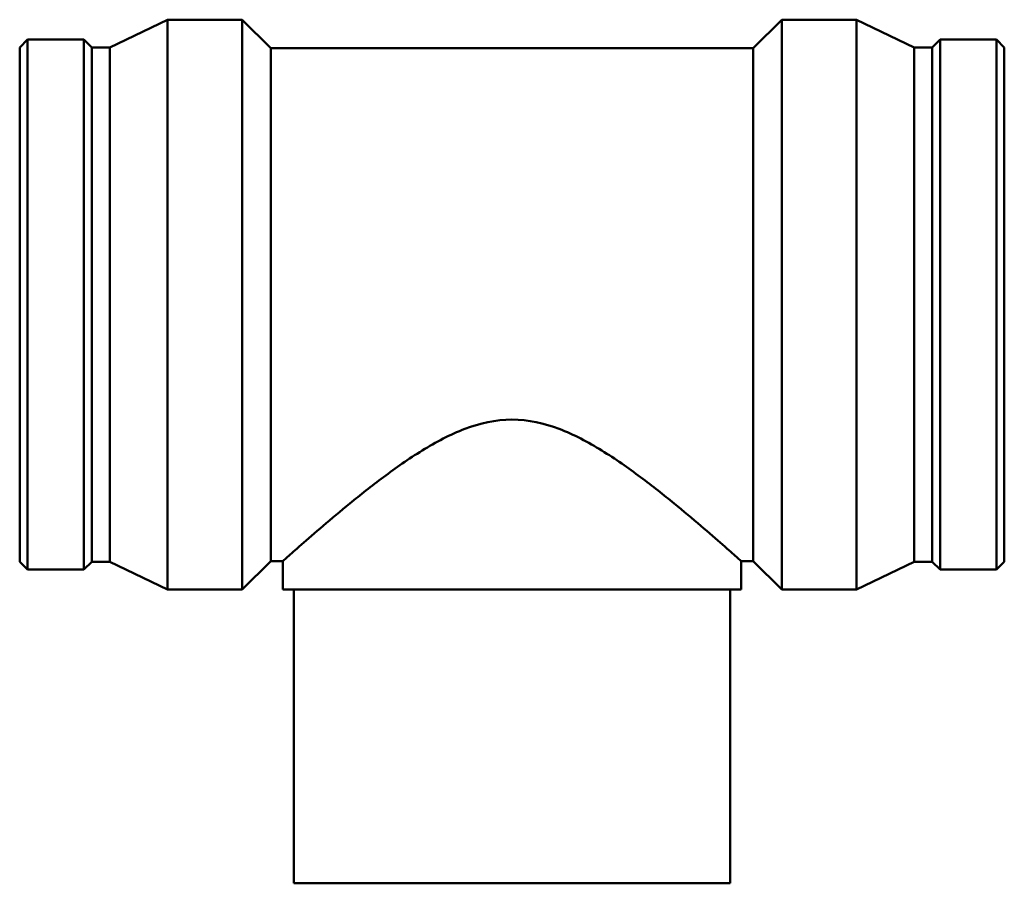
# Model space of a CAD drawing. Header units: millimetres. Extents: x -275 to 1626, y -327 to 1676.
# Tile 5 of 7: x 348 to 799, y 719 to 1115. Entities that reach past the tile are written whole.
import ezdxf

# ---------------------------------------------------------------- set-up
doc = ezdxf.new("R2010")
doc.units = ezdxf.units.MM
doc.layers.add('Visible (ANSI)', color=7, linetype='Continuous', lineweight=50)

msp = doc.modelspace()

# ---------------------------------------------------------------- linework, layer by layer
at = {"layer": 'Visible (ANSI)'}
for p, q in [((388.856, 1101.956), (415.181, 1114.732)), ((415.181, 853.732), (415.181, 1114.732)), ((415.181, 1114.732), (449.486, 1114.732)), ((449.486, 853.732), (449.486, 1114.732)), ((462.536, 1101.682), (449.486, 1114.732)), ((683.526, 1101.682), (696.576, 1114.732)), ((696.576, 853.732), (696.576, 1114.732)), ((696.576, 1114.732), (730.881, 1114.732)), ((730.881, 853.732), (730.881, 1114.732)), ((757.206, 1101.956), (730.881, 1114.732)), ((347.531, 1101.956), (351.172, 1105.597)), ((351.172, 862.867), (351.172, 1105.597)), ((351.172, 1105.597), (376.95, 1105.597)), ((376.95, 862.867), (376.95, 1105.597)), ((380.591, 1101.956), (376.95, 1105.597)), ((765.471, 1101.956), (769.112, 1105.597)), ((769.112, 862.867), (769.112, 1105.597)), ((769.112, 1105.597), (794.89, 1105.597)), ((794.89, 862.867), (794.89, 1105.597)), ((798.531, 1101.956), (794.89, 1105.597)), ((347.531, 866.508), (347.531, 1101.956)), ((380.591, 866.508), (380.591, 1101.956)), ((380.591, 1101.956), (388.856, 1101.956)), ((388.856, 866.508), (388.856, 1101.956)), ((462.536, 866.782), (462.536, 1101.682)), ((462.536, 1101.682), (683.526, 1101.682)), ((683.526, 866.782), (683.526, 1101.682)), ((757.206, 866.508), (757.206, 1101.956)), ((757.206, 1101.956), (765.471, 1101.956)), ((765.471, 866.508), (765.471, 1101.956)), ((798.531, 866.508), (798.531, 1101.956)), ((347.531, 866.508), (351.172, 862.867)), ((380.591, 866.508), (376.95, 862.867)), ((380.591, 866.508), (388.856, 866.508)), ((388.856, 866.508), (415.181, 853.732)), ((462.536, 866.782), (449.486, 853.732)), ((462.536, 866.782), (468.031, 866.782)), ((468.031, 853.732), (468.031, 866.782)), ((678.031, 853.732), (678.031, 866.782)), ((678.031, 866.782), (683.526, 866.782)), ((683.526, 866.782), (696.576, 853.732)), ((757.206, 866.508), (730.881, 853.732)), ((757.206, 866.508), (765.471, 866.508)), ((765.471, 866.508), (769.112, 862.867)), ((798.531, 866.508), (794.89, 862.867)), ((351.172, 862.867), (376.95, 862.867)), ((769.112, 862.867), (794.89, 862.867)), ((415.181, 853.732), (449.486, 853.732)), ((678.031, 853.732), (468.031, 853.732)), ((473.031, 719.232), (473.031, 853.732)), ((673.031, 719.232), (673.031, 853.732)), ((696.576, 853.732), (730.881, 853.732)), ((473.031, 719.232), (673.031, 719.232))]:
    msp.add_line(p, q, dxfattribs=at)
for points, knots in [([(468.031, 866.782), (468.031, 866.782), (468.757, 867.432), (471.65, 870.008), (473.817, 871.932), (479.348, 876.788), (482.717, 879.722), (490.27, 886.176), (494.454, 889.693), (503.433, 897.019), (508.601, 901.124), (519.72, 909.414), (525.668, 913.602), (535.025, 919.364), (538.215, 921.194), (544.736, 924.547), (548.067, 926.071), (558.302, 929.95), (565.443, 931.606), (573.031, 931.606)], [52.7748612, 52.7748612, 52.7748612, 52.7748612, 54.8962001, 54.8962001, 57.017539, 57.017539, 59.1388779, 59.1388779, 61.2602167, 61.2602167, 63.536783, 63.536783, 65.8133492, 65.8133492, 66.9516323, 66.9516323, 68.0899154, 68.0899154, 70.3664816, 70.3664816, 70.3664816, 70.3664816]), ([(573.031, 931.606), (580.62, 931.606), (587.761, 929.95), (597.996, 926.071), (601.327, 924.547), (607.848, 921.194), (611.038, 919.364), (620.395, 913.602), (626.342, 909.414), (637.462, 901.124), (642.629, 897.019), (651.608, 889.693), (655.792, 886.176), (663.345, 879.722), (666.715, 876.788), (672.246, 871.932), (674.412, 870.008), (677.306, 867.432), (678.031, 866.782), (678.031, 866.782)], [0, 0, 0, 0, 2.2765662, 2.2765662, 3.4148493, 3.4148493, 4.5531324, 4.5531324, 6.8296987, 6.8296987, 9.1062649, 9.1062649, 11.2276038, 11.2276038, 13.3489426, 13.3489426, 15.4702815, 15.4702815, 17.5916204, 17.5916204, 17.5916204, 17.5916204])]:
    msp.add_open_spline(points, degree=3, knots=knots, dxfattribs=at)

doc.saveas('drawing.dxf')
